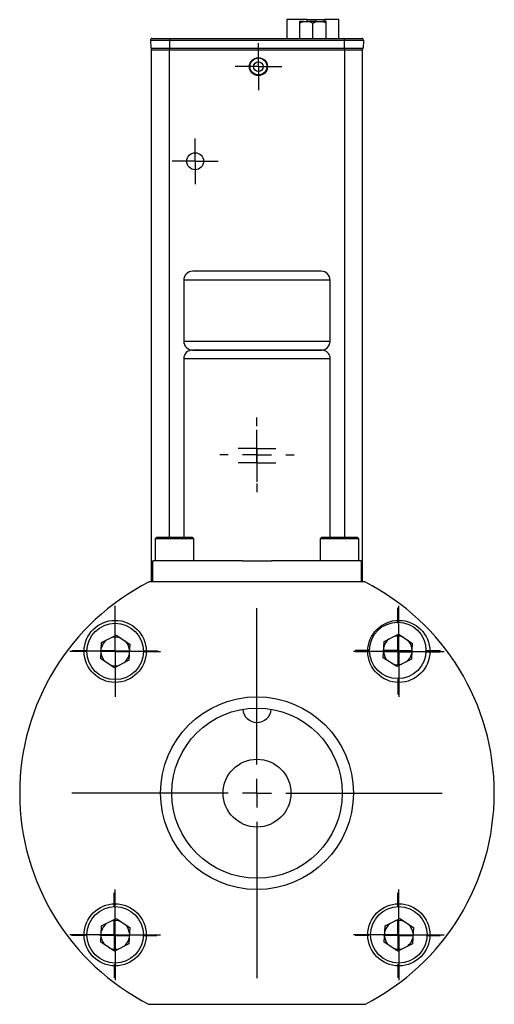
# Model space of a CAD drawing. Header units: inches. Extents: x 5.64 to 14.68, y 3.18 to 8.33.
# Tile 8 of 13: x 10.95 to 11.77, y 4.95 to 6.67. Entities that reach past the tile are written whole.
import ezdxf

# ---------------------------------------------------------------- set-up
doc = ezdxf.new("R2010")
doc.units = ezdxf.units.IN
doc.header["$MEASUREMENT"] = 0
doc.layers.add('SLD-0', color=179, linetype='Continuous')

# ---------------------------------------------------------------- blocks, each defined once
blk = doc.blocks.new('SW_CENTERMARKSYMBOL_1')
at = {"layer": 'SLD-0', "color": 0}
for p, q in [((0, 0.025), (0, 0.0398)), ((0, 0), (0, 0.025)), ((-0.025, 0), (-0.0398, 0)), ((0, 0), (-0.025, 0)), ((0, 0), (0, -0.025)), ((0, 0), (0.025, 0)), ((0.025, 0), (0.0398, 0)), ((0, -0.025), (0, -0.0398))]:
    blk.add_line(p, q, dxfattribs=at)
blk = doc.blocks.new('SW_CENTERMARKSYMBOL_2')
at = {"layer": 'SLD-0', "color": 0}
for p, q in [((0, 0.025), (0, 0.0407)), ((0, 0), (0, 0.025)), ((-0.025, 0), (-0.0407, 0)), ((0, 0), (-0.025, 0)), ((0, 0), (0, -0.025)), ((0, 0), (0.025, 0)), ((0.025, 0), (0.0407, 0)), ((0, -0.025), (0, -0.0407))]:
    blk.add_line(p, q, dxfattribs=at)
blk = doc.blocks.new('SW_CENTERMARKSYMBOL_3')
at = {"layer": 'SLD-0', "color": 0}
for p, q in [((0, 0.05), (0, 0.3227)), ((0, 0), (0, 0.025)), ((-0.05, 0), (-0.3227, 0)), ((0, 0), (-0.025, 0)), ((0, 0), (0, -0.025)), ((0, 0), (0.025, 0)), ((0.05, 0), (0.3227, 0)), ((0, -0.05), (0, -0.3227))]:
    blk.add_line(p, q, dxfattribs=at)
blk = doc.blocks.new('SW_CENTERMARKSYMBOL_4')
at = {"layer": 'SLD-0', "color": 0}
for p, q in [((0, 0.05), (0, 0.0791)), ((0, 0), (0, 0.025)), ((-0.05, 0), (-0.0791, 0)), ((0, 0), (-0.025, 0)), ((0, 0), (0, -0.025)), ((0, 0), (0.025, 0)), ((0.05, 0), (0.0791, 0)), ((0, -0.05), (0, -0.0791))]:
    blk.add_line(p, q, dxfattribs=at)
blk = doc.blocks.new('SW_CENTERMARKSYMBOL_5')
at = {"layer": 'SLD-0', "color": 0}
for p, q in [((0, 0.05), (0, 0.0791)), ((0, 0), (0, 0.025)), ((-0.05, 0), (-0.0791, 0)), ((0, 0), (-0.025, 0)), ((0, 0), (0, -0.025)), ((0, 0), (0.025, 0)), ((0.05, 0), (0.0791, 0)), ((0, -0.05), (0, -0.0791))]:
    blk.add_line(p, q, dxfattribs=at)
blk = doc.blocks.new('SW_CENTERMARKSYMBOL_6')
at = {"layer": 'SLD-0', "color": 0}
for p, q in [((0, 0.05), (0, 0.0791)), ((0, 0), (0, 0.025)), ((-0.05, 0), (-0.0791, 0)), ((0, 0), (-0.025, 0)), ((0, 0), (0, -0.025)), ((0, 0), (0.025, 0)), ((0.05, 0), (0.0791, 0)), ((0, -0.05), (0, -0.0791))]:
    blk.add_line(p, q, dxfattribs=at)
blk = doc.blocks.new('SW_CENTERMARKSYMBOL_7')
at = {"layer": 'SLD-0', "color": 0}
for p, q in [((0, 0.05), (0, 0.0791)), ((0, 0), (0, 0.025)), ((-0.05, 0), (-0.0791, 0)), ((0, 0), (-0.025, 0)), ((0, 0), (0, -0.025)), ((0, 0), (0.025, 0)), ((0.05, 0), (0.0791, 0)), ((0, -0.05), (0, -0.0791))]:
    blk.add_line(p, q, dxfattribs=at)
blk = doc.blocks.new('SW_CENTERMARKSYMBOL_8')
at = {"layer": 'SLD-0', "color": 0}
for p, q in [((0, 0.05), (0, 0.0742)), ((0, 0), (0, 0.025)), ((-0.05, 0), (-0.0742, 0)), ((0, 0), (-0.025, 0)), ((0, 0), (0, -0.025)), ((0, 0), (0.025, 0)), ((0.05, 0), (0.0742, 0)), ((0, -0.05), (0, -0.0742))]:
    blk.add_line(p, q, dxfattribs=at)
blk = doc.blocks.new('SW_CENTERMARKSYMBOL_9')
at = {"layer": 'SLD-0', "color": 0}
for p, q in [((0, 0.025), (0, 0.0328)), ((0, 0), (0, 0.025)), ((-0.025, 0), (-0.0328, 0)), ((0, 0), (-0.025, 0)), ((0, 0), (0, -0.025)), ((0, 0), (0.025, 0)), ((0.025, 0), (0.0328, 0)), ((0, -0.025), (0, -0.0328))]:
    blk.add_line(p, q, dxfattribs=at)
blk = doc.blocks.new('SW_CENTERMARKSYMBOL_10')
at = {"layer": 'SLD-0', "color": 0}
for p, q in [((0, 0.05), (0, 0.0742)), ((0, 0), (0, 0.025)), ((-0.05, 0), (-0.0742, 0)), ((0, 0), (-0.025, 0)), ((0, 0), (0, -0.025)), ((0, 0), (0.025, 0)), ((0.05, 0), (0.0742, 0)), ((0, -0.05), (0, -0.0742))]:
    blk.add_line(p, q, dxfattribs=at)
blk = doc.blocks.new('SW_CENTERMARKSYMBOL_11')
at = {"layer": 'SLD-0', "color": 0}
for p, q in [((0, 0.05), (0, 0.0742)), ((0, 0), (0, 0.025)), ((-0.05, 0), (-0.0742, 0)), ((0, 0), (-0.025, 0)), ((0, 0), (0, -0.025)), ((0, 0), (0.025, 0)), ((0.05, 0), (0.0742, 0)), ((0, -0.05), (0, -0.0742))]:
    blk.add_line(p, q, dxfattribs=at)
blk = doc.blocks.new('SW_CENTERMARKSYMBOL_12')
at = {"layer": 'SLD-0', "color": 0}
for p, q in [((0, 0.05), (0, 0.0742)), ((0, 0), (0, 0.025)), ((-0.05, 0), (-0.0742, 0)), ((0, 0), (-0.025, 0)), ((0, 0), (0, -0.025)), ((0, 0), (0.025, 0)), ((0.05, 0), (0.0742, 0)), ((0, -0.05), (0, -0.0742))]:
    blk.add_line(p, q, dxfattribs=at)
blk = doc.blocks.new('SW_CENTERMARKSYMBOL_13')
at = {"layer": 'SLD-0', "color": 0}
for p, q in [((0, 0.05), (0, 0.057)), ((0, 0), (0, 0.025)), ((-0.05, 0), (-0.057, 0)), ((0, 0), (-0.025, 0)), ((0, 0), (0, -0.025)), ((0, 0), (0.025, 0)), ((0.05, 0), (0.057, 0)), ((0, -0.05), (0, -0.057))]:
    blk.add_line(p, q, dxfattribs=at)
blk = doc.blocks.new('SW_CENTERMARKSYMBOL_14')
at = {"layer": 'SLD-0', "color": 0}
for p, q in [((0, 0.05), (0, 0.057)), ((0, 0), (0, 0.025)), ((-0.05, 0), (-0.057, 0)), ((0, 0), (-0.025, 0)), ((0, 0), (0, -0.025)), ((0, 0), (0.025, 0)), ((0.05, 0), (0.057, 0)), ((0, -0.05), (0, -0.057))]:
    blk.add_line(p, q, dxfattribs=at)
blk = doc.blocks.new('SW_CENTERMARKSYMBOL_15')
at = {"layer": 'SLD-0', "color": 0}
for p, q in [((0, 0.05), (0, 0.057)), ((0, 0), (0, 0.025)), ((-0.05, 0), (-0.057, 0)), ((0, 0), (-0.025, 0)), ((0, 0), (0, -0.025)), ((0, 0), (0.025, 0)), ((0.05, 0), (0.057, 0)), ((0, -0.05), (0, -0.057))]:
    blk.add_line(p, q, dxfattribs=at)
blk = doc.blocks.new('SW_CENTERMARKSYMBOL_16')
at = {"layer": 'SLD-0', "color": 0}
for p, q in [((0, 0.05), (0, 0.057)), ((0, 0), (0, 0.025)), ((-0.05, 0), (-0.057, 0)), ((0, 0), (-0.025, 0)), ((0, 0), (0, -0.025)), ((0, 0), (0.025, 0)), ((0.05, 0), (0.057, 0)), ((0, -0.05), (0, -0.057))]:
    blk.add_line(p, q, dxfattribs=at)
blk = doc.blocks.new('SW_CENTERMARKSYMBOL_17')
at = {"layer": 'SLD-0', "color": 0}
for p, q in [((0, 0.05), (0, 0.0742)), ((0, 0), (0, 0.025)), ((-0.05, 0), (-0.0742, 0)), ((0, 0), (-0.025, 0)), ((0, 0), (0, -0.025)), ((0, 0), (0.025, 0)), ((0.05, 0), (0.0742, 0)), ((0, -0.05), (0, -0.0742))]:
    blk.add_line(p, q, dxfattribs=at)
blk = doc.blocks.new('SW_CENTERMARKSYMBOL_18')
at = {"layer": 'SLD-0', "color": 0}
for p, q in [((0, 0.025), (0, 0.0328)), ((0, 0), (0, 0.025)), ((-0.025, 0), (-0.0328, 0)), ((0, 0), (-0.025, 0)), ((0, 0), (0, -0.025)), ((0, 0), (0.025, 0)), ((0.025, 0), (0.0328, 0)), ((0, -0.025), (0, -0.0328))]:
    blk.add_line(p, q, dxfattribs=at)
blk = doc.blocks.new('SW_CENTERMARKSYMBOL_19')
at = {"layer": 'SLD-0', "color": 0}
for p, q in [((0, 0.05), (0, 0.065)), ((0, 0), (0, 0.025)), ((-0.05, 0), (-0.065, 0)), ((0, 0), (-0.025, 0)), ((0, 0), (0, -0.025)), ((0, 0), (0.025, 0)), ((0.05, 0), (0.065, 0)), ((0, -0.05), (0, -0.065))]:
    blk.add_line(p, q, dxfattribs=at)
blk = doc.blocks.new('SW_CENTERMARKSYMBOL_20')
at = {"layer": 'SLD-0', "color": 0}
for p, q in [((0, 0.025), (0, 0.048825)), ((0, 0), (0, 0.025)), ((-0.025, 0), (-0.048825, 0)), ((0, 0), (-0.025, 0)), ((0, 0), (0, -0.025)), ((0, 0), (0.025, 0)), ((0.025, 0), (0.048825, 0)), ((0, -0.025), (0, -0.048825))]:
    blk.add_line(p, q, dxfattribs=at)
blk = doc.blocks.new('SW_CENTERMARKSYMBOL_21')
at = {"layer": 'SLD-0', "color": 0}
for p, q in [((0, 0.025), (0, 0.048825)), ((0, 0), (0, 0.025)), ((-0.025, 0), (-0.048825, 0)), ((0, 0), (-0.025, 0)), ((0, 0), (0, -0.025)), ((0, 0), (0.025, 0)), ((0.025, 0), (0.048825, 0)), ((0, -0.025), (0, -0.048825))]:
    blk.add_line(p, q, dxfattribs=at)
blk = doc.blocks.new('SW_CENTERMARKSYMBOL_22')
at = {"layer": 'SLD-0', "color": 0}
for p, q in [((0, 0.025), (0, 0.048825)), ((0, 0), (0, 0.025)), ((-0.025, 0), (-0.048825, 0)), ((0, 0), (-0.025, 0)), ((0, 0), (0, -0.025)), ((0, 0), (0.025, 0)), ((0.025, 0), (0.048825, 0)), ((0, -0.025), (0, -0.048825))]:
    blk.add_line(p, q, dxfattribs=at)
blk = doc.blocks.new('SW_CENTERMARKSYMBOL_23')
at = {"layer": 'SLD-0', "color": 0}
for p, q in [((0, 0.025), (0, 0.048825)), ((0, 0), (0, 0.025)), ((-0.025, 0), (-0.048825, 0)), ((0, 0), (-0.025, 0)), ((0, 0), (0, -0.025)), ((0, 0), (0.025, 0)), ((0.025, 0), (0.048825, 0)), ((0, -0.025), (0, -0.048825))]:
    blk.add_line(p, q, dxfattribs=at)
blk = doc.blocks.new('SW_CENTERMARKSYMBOL_24')
at = {"layer": 'SLD-0', "color": 0}
for p, q in [((0, 0.05), (0, 0.0742)), ((0, 0), (0, 0.025)), ((-0.05, 0), (-0.0742, 0)), ((0, 0), (-0.025, 0)), ((0, 0), (0, -0.025)), ((0, 0), (0.025, 0)), ((0.05, 0), (0.0742, 0)), ((0, -0.05), (0, -0.0742))]:
    blk.add_line(p, q, dxfattribs=at)
blk = doc.blocks.new('SW_CENTERMARKSYMBOL_25')
at = {"layer": 'SLD-0', "color": 0}
for p, q in [((0, 0.05), (0, 0.0742)), ((0, 0), (0, 0.025)), ((-0.05, 0), (-0.0742, 0)), ((0, 0), (-0.025, 0)), ((0, 0), (0, -0.025)), ((0, 0), (0.025, 0)), ((0.05, 0), (0.0742, 0)), ((0, -0.05), (0, -0.0742))]:
    blk.add_line(p, q, dxfattribs=at)
blk = doc.blocks.new('SW_CENTERMARKSYMBOL_26')
at = {"layer": 'SLD-0', "color": 0}
for p, q in [((0, 0.05), (0, 0.0742)), ((0, 0), (0, 0.025)), ((-0.05, 0), (-0.0742, 0)), ((0, 0), (-0.025, 0)), ((0, 0), (0, -0.025)), ((0, 0), (0.025, 0)), ((0.05, 0), (0.0742, 0)), ((0, -0.05), (0, -0.0742))]:
    blk.add_line(p, q, dxfattribs=at)

msp = doc.modelspace()

# ---------------------------------------------------------------- linework, layer by layer
at = {"color": 7, "linetype": 'Continuous', "lineweight": 25}
for p, q in [((11.4131, 6.6702), (11.4131, 6.6375)), ((11.4484, 6.6702), (11.4131, 6.6702)), ((11.4419, 6.6672), (11.4351, 6.6672)), ((11.4351, 6.6643), (11.4351, 6.6375)), ((11.4419, 6.6672), (11.4516, 6.6672)), ((11.4484, 6.6702), (11.4789, 6.6702)), ((11.4653, 6.6672), (11.4516, 6.6672)), ((11.4585, 6.6375), (11.4585, 6.6643)), ((11.4653, 6.6672), (11.475, 6.6672)), ((11.4818, 6.6672), (11.475, 6.6672)), ((11.5038, 6.6702), (11.4789, 6.6702)), ((11.4818, 6.6375), (11.4818, 6.6643)), ((11.5038, 6.6375), (11.5038, 6.6702)), ((11.1756, 6.6344), (11.209, 6.6344)), ((11.1756, 6.6344), (11.1761, 6.6207)), ((11.209, 6.6344), (11.209, 6.6375)), ((11.209, 6.6375), (11.5131, 6.6375)), ((11.209, 6.6344), (11.5131, 6.6344)), ((11.209, 6.6207), (11.209, 6.6344)), ((11.21, 6.6375), (11.21, 6.6375)), ((11.5131, 6.6375), (11.5131, 6.6344)), ((11.5131, 6.6344), (11.5464, 6.6344)), ((11.5131, 6.6344), (11.5131, 6.6207)), ((11.5464, 6.6344), (11.546, 6.6207)), ((11.1761, 6.6207), (11.209, 6.6207)), ((11.1774, 5.6902), (11.1774, 6.6178)), ((11.1774, 6.6178), (11.2086, 6.6178)), ((11.2086, 6.6178), (11.5134, 6.6178)), ((11.209, 6.6207), (11.5131, 6.6207)), ((11.209, 6.6178), (11.209, 6.6207)), ((11.5131, 6.6207), (11.546, 6.6207)), ((11.5131, 6.6207), (11.5131, 6.6178)), ((11.5134, 6.6178), (11.5446, 6.6178)), ((11.5446, 5.6902), (11.5446, 6.6178)), ((11.2335, 6.216), (11.2335, 6.1098)), ((11.4885, 6.1098), (11.4885, 6.216)), ((11.2491, 6.0942), (11.361, 6.0942)), ((11.2335, 6.0792), (11.2335, 5.7677)), ((11.4885, 5.7677), (11.4885, 6.0792)), ((11.1861, 5.7677), (11.1836, 5.7652)), ((11.2486, 5.7677), (11.1861, 5.7677)), ((11.2511, 5.7652), (11.2486, 5.7677)), ((11.4735, 5.7677), (11.471, 5.7652)), ((11.4759, 5.7677), (11.4735, 5.7677)), ((11.536, 5.7677), (11.4759, 5.7677)), ((11.5385, 5.7652), (11.536, 5.7677)), ((11.1836, 5.7652), (11.1836, 5.7267)), ((11.1861, 5.7652), (11.1836, 5.7652)), ((11.2511, 5.7652), (11.1861, 5.7652)), ((11.2511, 5.7267), (11.2511, 5.7652)), ((11.471, 5.7652), (11.471, 5.7267)), ((11.5385, 5.7652), (11.471, 5.7652)), ((11.5385, 5.7267), (11.5385, 5.7652)), ((11.1798, 5.6902), (11.1798, 5.7267)), ((11.3359, 5.7267), (11.1798, 5.7267)), ((11.3359, 5.7267), (11.3861, 5.7267)), ((11.5423, 5.7267), (11.3861, 5.7267)), ((11.5423, 5.7267), (11.5423, 5.6902)), ((11.5491, 5.6902), (11.1729, 5.6902)), ((11.0902, 5.5846), (11.1156, 5.5974)), ((11.1156, 5.5974), (11.1394, 5.5819)), ((11.5824, 5.5864), (11.6078, 5.5992)), ((11.6078, 5.5992), (11.6316, 5.5837)), ((11.0887, 5.5562), (11.0902, 5.5846)), ((11.1394, 5.5819), (11.1378, 5.5535)), ((11.5809, 5.558), (11.5824, 5.5864)), ((11.6316, 5.5837), (11.63, 5.5553)), ((11.1125, 5.5407), (11.0887, 5.5562)), ((11.1378, 5.5535), (11.1125, 5.5407)), ((11.6046, 5.5425), (11.5809, 5.558)), ((11.63, 5.5553), (11.6046, 5.5425)), ((11.0902, 5.0906), (11.1156, 5.1034)), ((11.1156, 5.1034), (11.1394, 5.0879)), ((11.5842, 5.0906), (11.6096, 5.1034)), ((11.6096, 5.1034), (11.6334, 5.0879)), ((11.0887, 5.0622), (11.0902, 5.0906)), ((11.1394, 5.0879), (11.1378, 5.0595)), ((11.5827, 5.0622), (11.5842, 5.0906)), ((11.6334, 5.0879), (11.6318, 5.0595)), ((11.1125, 5.0467), (11.0887, 5.0622)), ((11.1378, 5.0595), (11.1125, 5.0467)), ((11.6065, 5.0467), (11.5827, 5.0622)), ((11.6318, 5.0595), (11.6065, 5.0467)), ((11.1729, 4.9539), (11.5491, 4.9539))]:
    msp.add_line(p, q, dxfattribs=at)
at = {"color": 8, "linetype": 'Continuous', "lineweight": 25}
for p, q in [((11.4484, 6.6672), (11.4484, 6.6702)), ((11.4789, 6.6702), (11.4789, 6.6672)), ((11.2086, 5.7677), (11.2086, 6.6178)), ((11.5134, 6.6178), (11.5134, 5.7677)), ((11.4885, 6.216), (11.2335, 6.216)), ((11.2335, 6.1098), (11.361, 6.1098)), ((11.361, 6.1098), (11.4885, 6.1098)), ((11.4885, 6.0792), (11.2335, 6.0792))]:
    msp.add_line(p, q, dxfattribs=at)
at = {"color": 7, "linetype": 'Continuous', "lineweight": 25}
for centre, radius in [((11.3635, 6.5883), 0.0157), ((11.3635, 6.5883), 0.00837), ((11.2533, 6.4234), 0.0148), ((11.1139, 5.5691), 0.0541), ((11.114, 5.569), 0.0492), ((11.6081, 5.5691), 0.0541), ((11.6062, 5.5708), 0.0492), ((11.361, 5.322), 0.168), ((11.361, 5.322), 0.1484), ((11.361, 5.322), 0.0591), ((11.1139, 5.075), 0.0541), ((11.114, 5.075), 0.0492), ((11.6081, 5.075), 0.0541), ((11.608, 5.075), 0.0492)]:
    msp.add_circle(centre, radius, dxfattribs=at)
for centre, radius, start, end in [((11.1785, 6.6345), 0.00295, 90, 182), ((11.5435, 6.6345), 0.00295, 358, 90), ((11.179, 6.6208), 0.00295, 182, 270), ((11.543, 6.6208), 0.00295, 270, 358), ((11.2491, 6.216), 0.0156, 90, 180), ((11.4729, 6.216), 0.0156, 0, 90), ((11.2491, 6.1098), 0.0156, 180, 270), ((11.4729, 6.1098), 0.0156, 270, 0), ((11.2485, 6.0792), 0.015, 90, 180), ((11.4735, 6.0792), 0.015, 0, 90), ((11.361, 5.322), 0.4134, 117.0669, 242.9331), ((11.361, 5.322), 0.4134, 297.0669, 62.9331), ((11.6062, 5.5708), 0.025, 66.7466, 106.9382), ((11.114, 5.569), 0.025, 126.7466, 166.9382), ((11.114, 5.569), 0.025, 66.7466, 106.9382), ((11.114, 5.569), 0.025, 6.7466, 46.9382), ((11.6062, 5.5708), 0.025, 126.7466, 166.9382), ((11.6062, 5.5708), 0.025, 6.7466, 46.9382), ((11.114, 5.569), 0.025, 186.7466, 226.9382), ((11.114, 5.569), 0.025, 306.7466, 346.9382), ((11.6062, 5.5708), 0.025, 186.7466, 226.9382), ((11.6062, 5.5708), 0.025, 306.7466, 346.9382), ((11.114, 5.569), 0.025, 246.7466, 286.9382), ((11.6062, 5.5708), 0.025, 246.7466, 286.9382), ((11.361, 5.4697), 0.0246, 183.1138, 270), ((11.361, 5.4697), 0.0246, 270, 356.8862), ((11.114, 5.075), 0.025, 66.7466, 106.9382), ((11.608, 5.075), 0.025, 66.7466, 106.9382), ((11.114, 5.075), 0.025, 126.7466, 166.9382), ((11.114, 5.075), 0.025, 6.7466, 46.9382), ((11.608, 5.075), 0.025, 126.7466, 166.9382), ((11.608, 5.075), 0.025, 6.7466, 46.9382), ((11.114, 5.075), 0.025, 186.7466, 226.9382), ((11.114, 5.075), 0.025, 306.7466, 346.9382), ((11.608, 5.075), 0.025, 186.7466, 226.9382), ((11.608, 5.075), 0.025, 306.7466, 346.9382), ((11.114, 5.075), 0.025, 246.7466, 286.9382), ((11.608, 5.075), 0.025, 246.7466, 286.9382)]:
    msp.add_arc(centre, radius, start, end, dxfattribs=at)
msp.add_ellipse((11.3635, 6.5887), major_axis=(0, 0.0148), ratio=0.999657, dxfattribs=at)
for points in [[(11.4351, 6.6643), (11.4373, 6.6655), (11.4395, 6.6666), (11.4419, 6.6672)], [(11.4351, 6.6672), (11.4351, 6.6666), (11.4351, 6.6655), (11.4351, 6.6643)], [(11.4516, 6.6672), (11.454, 6.6666), (11.4563, 6.6655), (11.4585, 6.6643)], [(11.4585, 6.6643), (11.4606, 6.6655), (11.4629, 6.6666), (11.4653, 6.6672)], [(11.475, 6.6672), (11.4774, 6.6666), (11.4796, 6.6655), (11.4818, 6.6643)], [(11.4818, 6.6643), (11.4818, 6.6655), (11.4818, 6.6666), (11.4818, 6.6672)], [(11.179, 6.6178), (11.179, 6.6178), (11.1924, 6.6178), (11.209, 6.6178)], [(11.5131, 6.6178), (11.5296, 6.6178), (11.543, 6.6178), (11.543, 6.6178)]]:
    msp.add_open_spline(points, degree=3, dxfattribs=at)
for points, knots in [([(11.1785, 6.6375), (11.1786, 6.6375), (11.1786, 6.6375), (11.1787, 6.6375), (11.1789, 6.6375), (11.1792, 6.6375), (11.1796, 6.6375), (11.1801, 6.6375), (11.1812, 6.6375), (11.1833, 6.6375), (11.1873, 6.6375), (11.1921, 6.6375), (11.1967, 6.6375), (11.2005, 6.6375), (11.2032, 6.6375), (11.2061, 6.6375), (11.208, 6.6375), (11.209, 6.6375)], [0, 0, 0, 0, 0.034551, 0.068856, 0.103014, 0.137125, 0.171292, 0.205614, 0.240191, 0.370055, 0.500029, 0.629892, 0.759866, 0.82015, 0.879906, 0.939676, 1, 1, 1, 1]), ([(11.5131, 6.6375), (11.5136, 6.6375), (11.5147, 6.6375), (11.5164, 6.6375), (11.518, 6.6375), (11.5196, 6.6375), (11.5212, 6.6375), (11.5227, 6.6375), (11.5257, 6.6375), (11.5299, 6.6375), (11.5347, 6.6375), (11.5387, 6.6375), (11.541, 6.6375), (11.5423, 6.6375), (11.543, 6.6375), (11.5434, 6.6375), (11.5435, 6.6375), (11.5435, 6.6375)], [0, 0, 0, 0, 0.034551, 0.068856, 0.103014, 0.137125, 0.171292, 0.205614, 0.240191, 0.370055, 0.500029, 0.629892, 0.759866, 0.82015, 0.879906, 0.939676, 1, 1, 1, 1]), ([(11.4729, 6.2317), (11.4729, 6.2317), (11.4611, 6.2317), (11.4191, 6.2317), (11.3907, 6.2317), (11.3313, 6.2317), (11.3029, 6.2317), (11.2609, 6.2317), (11.2491, 6.2317), (11.2491, 6.2317)], [0, 0, 0, 0, 0.25, 0.25, 0.5, 0.5, 0.75, 0.75, 1, 1, 1, 1]), ([(11.4735, 6.0942), (11.4735, 6.0942), (11.4617, 6.0942), (11.4195, 6.0942), (11.3909, 6.0942), (11.3312, 6.0942), (11.3026, 6.0942), (11.2604, 6.0942), (11.2485, 6.0942), (11.2485, 6.0942)], [0, 0, 0, 0, 0.25, 0.25, 0.5, 0.5, 0.75, 0.75, 1, 1, 1, 1]), ([(11.361, 6.0942), (11.3907, 6.0942), (11.4191, 6.0942), (11.4611, 6.0942), (11.4729, 6.0942), (11.4729, 6.0942)], [0, 0, 0, 0, 0.5, 0.5, 1, 1, 1, 1])]:
    msp.add_open_spline(points, degree=3, knots=knots, dxfattribs=at)

# ---------------------------------------------------------------- block references
at = {"layer": 'SLD-0', "color": 7}
for name, p in [('SW_CENTERMARKSYMBOL_2', (11.3635, 6.5883)), ('SW_CENTERMARKSYMBOL_1', (11.2533, 6.4234)), ('SW_CENTERMARKSYMBOL_19', (11.361, 5.9117)), ('SW_CENTERMARKSYMBOL_18', (11.361, 5.9225)), ('SW_CENTERMARKSYMBOL_9', (11.361, 5.8975)), ('SW_CENTERMARKSYMBOL_6', (11.1139, 5.5691)), ('SW_CENTERMARKSYMBOL_7', (11.6081, 5.5691)), ('SW_CENTERMARKSYMBOL_3', (11.361, 5.322)), ('SW_CENTERMARKSYMBOL_17', (11.1139, 5.5699)), ('SW_CENTERMARKSYMBOL_24', (11.114, 5.569)), ('SW_CENTERMARKSYMBOL_25', (11.6061, 5.5681)), ('SW_CENTERMARKSYMBOL_8', (11.6062, 5.5708)), ('SW_CENTERMARKSYMBOL_13', (11.1138, 5.569)), ('SW_CENTERMARKSYMBOL_23', (11.114, 5.5693)), ('SW_CENTERMARKSYMBOL_16', (11.608, 5.5693)), ('SW_CENTERMARKSYMBOL_22', (11.6083, 5.569)), ('SW_CENTERMARKSYMBOL_5', (11.1139, 5.075)), ('SW_CENTERMARKSYMBOL_11', (11.114, 5.075)), ('SW_CENTERMARKSYMBOL_4', (11.6081, 5.075)), ('SW_CENTERMARKSYMBOL_10', (11.608, 5.075)), ('SW_CENTERMARKSYMBOL_26', (11.1121, 5.0741)), ('SW_CENTERMARKSYMBOL_14', (11.114, 5.0748)), ('SW_CENTERMARKSYMBOL_12', (11.6061, 5.0741)), ('SW_CENTERMARKSYMBOL_15', (11.6083, 5.075)), ('SW_CENTERMARKSYMBOL_20', (11.1138, 5.075)), ('SW_CENTERMARKSYMBOL_21', (11.608, 5.0748))]:
    msp.add_blockref(name, p, dxfattribs=at)

doc.saveas('drawing.dxf')
